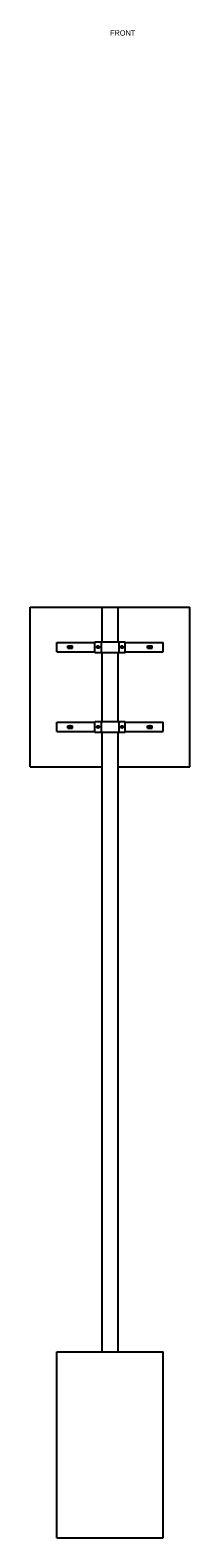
# Model space of a CAD drawing. Header units: millimetres. Extents: x -300 to 20300, y -1750 to 3920.
# Tile 2 of 6: x 3700 to 4300, y -1750 to 3920. Entities that reach past the tile are written whole.
import ezdxf

# ---------------------------------------------------------------- set-up
doc = ezdxf.new("R2010")
doc.units = ezdxf.units.MM
doc.layers.add('FRONT', color=7, linetype='Continuous')

msp = doc.modelspace()

# ---------------------------------------------------------------- linework, layer by layer
at = {"layer": 'FRONT'}
for points in [[(3700, 1150), (3700, 1750)], [(3700, 1750), (3969.8, 1750)], [(3969.8, 1750), (3970.6, 1750), (3972.8, 1750), (3976.4, 1750), (3981.2, 1750), (3986.9, 1750), (3993.3, 1750), (4000, 1750), (4006.7, 1750), (4013.1, 1750), (4018.8, 1750), (4023.6, 1750), (4027.2, 1750), (4029.4, 1750), (4030.2, 1750)], [(3969.8, 1750), (3969.8, 1620)], [(4030.2, 1750), (4300, 1750)], [(4030.2, 1620), (4030.2, 1750)], [(4300, 1150), (4300, 1750)], [(3800, 1582.5), (3800, 1617.5)], [(3800, 1617.5), (3943, 1617.5)], [(3841, 1595.5), (3841, 1604.5)], [(3841, 1604.5), (3859, 1604.5)], [(3841, 1595.5), (3859, 1595.5)], [(3854, 1600), (3853.5, 1602), (3852, 1603.5), (3850, 1604), (3848, 1603.5), (3846.5, 1602), (3846, 1600), (3846.5, 1598), (3848, 1596.5), (3850, 1596), (3852, 1596.5), (3853.5, 1598), (3854, 1600)], [(3859, 1595.5), (3859, 1604.5)], [(3943, 1620), (3966.6, 1620)], [(3943, 1580), (3943, 1620)], [(3959.5, 1600), (3959, 1597.9), (3957.6, 1596.3), (3955.5, 1595.5), (3953.4, 1595.8), (3951.6, 1597), (3950.6, 1598.9), (3950.6, 1601.1), (3951.6, 1603), (3953.4, 1604.2), (3955.5, 1604.5), (3957.6, 1603.7), (3959, 1602.1), (3959.5, 1600)], [(3959, 1600), (3958.5, 1598), (3957, 1596.5), (3955, 1596), (3953, 1596.5), (3951.5, 1598), (3951, 1600), (3951.5, 1602), (3953, 1603.5), (3955, 1604), (3957, 1603.5), (3958.5, 1602), (3959, 1600)], [(3966.6, 1620), (3968, 1620), (3970.8, 1620), (3974.9, 1620), (3980.1, 1620), (3986.2, 1620), (3993, 1620), (4000, 1620), (4007, 1620), (4013.8, 1620), (4019.9, 1620), (4025.1, 1620), (4029.2, 1620), (4032, 1620), (4033.4, 1620)], [(3966.6, 1620), (3966.6, 1580)], [(4033.4, 1620), (4057, 1620)], [(4033.4, 1620), (4033.4, 1580)], [(4049.5, 1600), (4049, 1597.9), (4047.6, 1596.3), (4045.5, 1595.5), (4043.4, 1595.8), (4041.6, 1597), (4040.6, 1598.9), (4040.6, 1601.1), (4041.6, 1603), (4043.4, 1604.2), (4045.5, 1604.5), (4047.6, 1603.7), (4049, 1602.1), (4049.5, 1600)], [(4049, 1600), (4048.5, 1598), (4047, 1596.5), (4045, 1596), (4043, 1596.5), (4041.5, 1598), (4041, 1600), (4041.5, 1602), (4043, 1603.5), (4045, 1604), (4047, 1603.5), (4048.5, 1602), (4049, 1600)], [(4057, 1580), (4057, 1620)], [(4057, 1617.5), (4200, 1617.5)], [(4141, 1595.5), (4141, 1604.5)], [(4141, 1604.5), (4159, 1604.5)], [(4141, 1595.5), (4159, 1595.5)], [(4154, 1600), (4153.5, 1602), (4152, 1603.5), (4150, 1604), (4148, 1603.5), (4146.5, 1602), (4146, 1600), (4146.5, 1598), (4148, 1596.5), (4150, 1596), (4152, 1596.5), (4153.5, 1598), (4154, 1600)], [(4159, 1595.5), (4159, 1604.5)], [(4200, 1582.5), (4200, 1617.5)], [(3800, 1582.5), (3943, 1582.5)], [(3943, 1580), (3966.6, 1580)], [(3966.6, 1580), (3968, 1580), (3970.8, 1580), (3974.9, 1580), (3980.1, 1580), (3986.2, 1580), (3993, 1580), (4000, 1580), (4007, 1580), (4013.8, 1580), (4019.9, 1580), (4025.1, 1580), (4029.2, 1580), (4032, 1580), (4033.4, 1580)], [(3969.8, 1580), (3969.8, 1320)], [(4030.2, 1320), (4030.2, 1580)], [(4033.4, 1580), (4057, 1580)], [(4057, 1582.5), (4200, 1582.5)], [(3800, 1282.5), (3800, 1317.5)], [(3800, 1317.5), (3943, 1317.5)], [(3841, 1295.5), (3841, 1304.5)], [(3841, 1304.5), (3859, 1304.5)], [(3859, 1295.5), (3859, 1304.5)], [(3943, 1320), (3966.6, 1320)], [(3943, 1280), (3943, 1320)], [(3959.5, 1300), (3959, 1297.9), (3957.6, 1296.3), (3955.5, 1295.5), (3953.4, 1295.8), (3951.6, 1297), (3950.6, 1298.9), (3950.6, 1301.1), (3951.6, 1303), (3953.4, 1304.2), (3955.5, 1304.5), (3957.6, 1303.7), (3959, 1302.1), (3959.5, 1300)], [(3966.6, 1320), (3968, 1320), (3970.8, 1320), (3974.9, 1320), (3980.1, 1320), (3986.2, 1320), (3993, 1320), (4000, 1320), (4007, 1320), (4013.8, 1320), (4019.9, 1320), (4025.1, 1320), (4029.2, 1320), (4032, 1320), (4033.4, 1320)], [(3966.6, 1320), (3966.6, 1280)], [(4033.4, 1320), (4057, 1320)], [(4033.4, 1320), (4033.4, 1280)], [(4049.5, 1300), (4049, 1297.9), (4047.6, 1296.3), (4045.5, 1295.5), (4043.4, 1295.8), (4041.6, 1297), (4040.6, 1298.9), (4040.6, 1301.1), (4041.6, 1303), (4043.4, 1304.2), (4045.5, 1304.5), (4047.6, 1303.7), (4049, 1302.1), (4049.5, 1300)], [(4057, 1280), (4057, 1320)], [(4057, 1317.5), (4200, 1317.5)], [(4141, 1295.5), (4141, 1304.5)], [(4141, 1304.5), (4159, 1304.5)], [(4159, 1295.5), (4159, 1304.5)], [(4200, 1282.5), (4200, 1317.5)], [(3800, 1282.5), (3943, 1282.5)], [(3841, 1295.5), (3859, 1295.5)], [(3854, 1300), (3853.5, 1302), (3852, 1303.5), (3850, 1304), (3848, 1303.5), (3846.5, 1302), (3846, 1300), (3846.5, 1298), (3848, 1296.5), (3850, 1296), (3852, 1296.5), (3853.5, 1298), (3854, 1300)], [(3943, 1280), (3966.6, 1280)], [(3959, 1300), (3958.5, 1298), (3957, 1296.5), (3955, 1296), (3953, 1296.5), (3951.5, 1298), (3951, 1300), (3951.5, 1302), (3953, 1303.5), (3955, 1304), (3957, 1303.5), (3958.5, 1302), (3959, 1300)], [(3966.6, 1280), (3968, 1280), (3970.8, 1280), (3974.9, 1280), (3980.1, 1280), (3986.2, 1280), (3993, 1280), (4000, 1280), (4007, 1280), (4013.8, 1280), (4019.9, 1280), (4025.1, 1280), (4029.2, 1280), (4032, 1280), (4033.4, 1280)], [(3969.8, 1280), (3969.8, -1050)], [(4030.2, -1050), (4030.2, 1280)], [(4033.4, 1280), (4057, 1280)], [(4049, 1300), (4048.5, 1298), (4047, 1296.5), (4045, 1296), (4043, 1296.5), (4041.5, 1298), (4041, 1300), (4041.5, 1302), (4043, 1303.5), (4045, 1304), (4047, 1303.5), (4048.5, 1302), (4049, 1300)], [(4057, 1282.5), (4200, 1282.5)], [(4141, 1295.5), (4159, 1295.5)], [(4154, 1300), (4153.5, 1302), (4152, 1303.5), (4150, 1304), (4148, 1303.5), (4146.5, 1302), (4146, 1300), (4146.5, 1298), (4148, 1296.5), (4150, 1296), (4152, 1296.5), (4153.5, 1298), (4154, 1300)], [(3700, 1150), (3969.8, 1150)], [(4030.2, 1150), (4300, 1150)], [(3800, -1750), (3800, -1050)], [(3800, -1050), (4200, -1050)], [(4200, -1750), (4200, -1050)], [(3800, -1750), (4200, -1750)]]:
    msp.add_lwpolyline(points, dxfattribs=at)

# ---------------------------------------------------------------- texts
msp.add_text('FRONT', height=20, dxfattribs=at).set_placement((4000, 3900))

doc.saveas('drawing.dxf')
